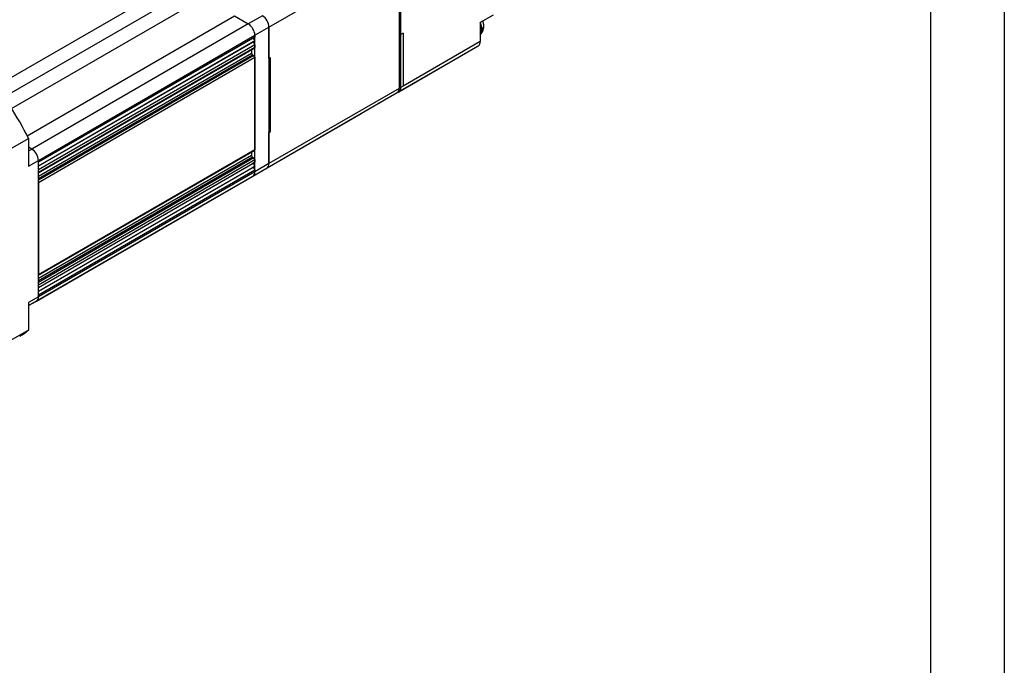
# Model space of a CAD drawing. Header units: millimetres. Extents: x 0 to 699, y 0 to 540.
# Tile 12 of 16: x 486 to 699, y 270 to 409. Entities that reach past the tile are written whole.
import ezdxf

# ---------------------------------------------------------------- set-up
doc = ezdxf.new("R2010")
doc.units = ezdxf.units.MM
doc.header["$LTSCALE"] = 2.5
doc.layers.add('TEXT', color=140, linetype='Continuous', lineweight=25)

msp = doc.modelspace()

# ---------------------------------------------------------------- linework, layer by layer
at = {"color": 7, "linetype": 'Continuous'}
msp.add_line((698.5062, 539.7567), (698.5062, 0.0067), dxfattribs=at)
for p, q in [((539.9618, 407.3498), (568.0339, 423.5555)), ((568.0339, 423.5555), (568.0339, 394.16)), ((527.7289, 421.5162), (481.0598, 394.5747)), ((482.474, 392.1252), (529.1431, 419.0667)), ((484.4417, 389.8317), (529.1431, 415.6372)), ((568.3875, 405.7957), (568.3875, 412.328)), ((487.8358, 383.9529), (532.5372, 409.7584)), ((532.5372, 409.7584), (535.507, 408.044)), ((538.5476, 409.7993), (535.507, 408.044)), ((588.3279, 409.9582), (585.4995, 408.3254)), ((535.507, 408.044), (488.838, 381.1025)), ((585.4995, 408.3254), (585.4995, 404.2426)), ((586.2522, 407.9023), (586.223, 408.0213)), ((586.2923, 407.5171), (586.2522, 407.9023)), ((490.2522, 378.653), (536.9212, 405.5945)), ((536.9212, 405.5945), (539.9618, 407.3498)), ((536.9212, 405.5945), (536.9212, 405.1862)), ((536.9212, 376.199), (536.9212, 405.5945)), ((539.9618, 407.3498), (539.9618, 377.9543)), ((539.9618, 400.6212), (539.9618, 407.3498)), ((568.0339, 405.9998), (568.3875, 405.7957)), ((568.8825, 406.0814), (568.3875, 405.7957)), ((568.3875, 394.3641), (568.3875, 405.7957)), ((568.8825, 406.0814), (568.8825, 394.6499)), ((585.4995, 406.6921), (585.853, 406.8962)), ((536.9212, 405.1862), (490.2522, 378.2448)), ((536.5677, 404.9821), (490.2522, 378.2447)), ((536.9212, 404.3697), (490.2522, 377.4282)), ((536.5677, 404.1655), (490.2522, 377.4282)), ((536.9212, 403.5531), (490.2522, 376.6117)), ((536.9212, 405.1862), (536.5677, 404.9821)), ((536.5677, 404.9821), (536.9212, 404.3697)), ((536.9212, 404.3697), (536.5677, 404.1655)), ((536.5677, 404.1655), (536.9212, 403.5531)), ((536.9212, 403.5531), (536.9212, 402.9816)), ((585.4995, 404.2426), (568.8825, 394.6499)), ((536.9212, 402.9816), (490.2522, 376.0401)), ((490.2522, 375.9386), (536.8591, 402.8442)), ((490.2522, 375.2234), (536.2141, 401.7567)), ((490.2522, 374.7335), (536.4263, 401.3893)), ((536.2141, 402.4719), (536.2141, 401.7567)), ((536.4263, 401.3893), (536.7091, 401.226)), ((567.9732, 393.4484), (585.0852, 403.327)), ((536.7091, 401.226), (490.2522, 374.407)), ((490.2522, 373.9171), (536.9212, 400.8586)), ((536.9212, 400.8586), (536.9212, 380.935)), ((539.9618, 400.6212), (540.3154, 400.8253)), ((539.9618, 400.6212), (539.9618, 384.6829)), ((540.3154, 384.887), (540.3154, 400.8253)), ((563.5184, 390.8753), (580.1354, 400.4681)), ((539.5475, 377.0386), (567.6196, 393.2443)), ((568.0339, 394.16), (539.9618, 377.9543)), ((568.3875, 394.3641), (568.0339, 394.5682)), ((568.8825, 394.6499), (568.3875, 394.3641)), ((531.7693, 372.5469), (559.8415, 388.7526)), ((559.8764, 388.7742), (559.8415, 388.7526)), ((539.9618, 384.6829), (540.3154, 384.887)), ((539.9618, 377.9543), (539.9618, 384.6829)), ((484.2418, 381.1264), (488.1309, 383.3716)), ((488.1309, 383.3716), (488.1309, 377.4284)), ((488.838, 381.1025), (488.1309, 381.5107)), ((488.1309, 380.6943), (488.838, 381.1025)), ((536.9212, 380.935), (490.2522, 353.9935)), ((490.2522, 353.892), (536.8591, 380.7976)), ((536.2141, 380.4253), (536.2141, 379.7101)), ((488.1309, 377.4284), (490.2522, 378.653)), ((536.2141, 379.7101), (490.2522, 353.1768)), ((536.4263, 379.3427), (490.2522, 352.6869)), ((536.7091, 379.1794), (490.2522, 352.3604)), ((490.2522, 351.8705), (536.9212, 378.812)), ((490.2522, 349.2576), (490.2522, 378.653)), ((490.2522, 378.2448), (490.2522, 378.653)), ((490.2522, 351.2989), (536.9212, 378.2404)), ((490.2522, 351.2988), (536.5677, 378.0362)), ((536.4263, 379.3427), (536.7091, 379.1794)), ((536.9212, 378.2404), (536.5677, 378.0362)), ((536.5677, 378.0362), (536.9212, 377.4238)), ((536.9212, 378.812), (536.9212, 378.2404)), ((539.9618, 377.9543), (536.9212, 376.199)), ((490.2522, 350.4824), (536.9212, 377.4238)), ((490.2522, 350.4823), (536.5677, 377.2197)), ((490.2522, 376.0401), (490.2522, 376.6117)), ((490.2522, 349.6658), (536.9212, 376.6073)), ((536.9212, 376.199), (490.2522, 349.2576)), ((536.5069, 375.2833), (539.5475, 377.0386)), ((536.9212, 377.4238), (536.5677, 377.2197)), ((536.5677, 377.2197), (536.9212, 376.6073)), ((536.9212, 376.6073), (536.9212, 376.199)), ((489.8379, 348.3419), (536.5069, 375.2833)), ((490.2522, 373.9171), (490.2522, 353.9935)), ((528.7288, 370.7916), (531.7693, 372.5469)), ((531.8043, 372.5685), (531.7693, 372.5469)), ((488.1309, 347.355), (528.7288, 370.7916)), ((528.7637, 370.8133), (528.7288, 370.7916)), ((490.2522, 351.2989), (490.2522, 351.8705)), ((490.2522, 349.2576), (488.1309, 348.033)), ((488.1309, 347.3564), (489.8379, 348.3419)), ((490.2522, 349.2576), (490.2522, 349.6658)), ((488.1309, 348.033), (488.1309, 342.0898)), ((488.1309, 342.0898), (484.2418, 339.8447))]:
    msp.add_line(p, q)
at = {"flags": 128}
for points in [[(586.2391, 407.0587), (586.2816, 407.2727), (586.2815, 407.5094)], [(580.1354, 400.4681), (580.1355, 400.4681), (580.1704, 400.4897)], [(563.5533, 390.8969), (563.5185, 390.8753), (563.4822, 390.8558)], [(528.7288, 370.7916), (528.7289, 370.7917), (528.7637, 370.8133)]]:
    msp.add_lwpolyline(points, dxfattribs=at)
for centre, radius, start, end in [((536.8914, 407.2101), 3.0736, 2.605478, 57.394522), ((533.8508, 405.4548), 3.0736, 2.605478, 57.394522), ((582.1452, 406.7934), 3.7093, 1.58763, 24.578812), ((584.0361, 407.7169), 2.2233, 7.935452, 24.713916), ((584.4896, 407.2596), 1.7609, 304.993478, 353.4521), ((584.3644, 406.791), 1.4923, 319.517046, 4.040149), ((585.5454, 407.5796), 0.7495, 294.230699, 355.218913), ((584.5481, 404.1215), 0.9591, 304.056351, 7.25583), ((536.6747, 401.7776), 0.461, 182.605478, 237.394522), ((536.7742, 402.9653), 0.1479, 305.013333, 6.298848), ((536.4607, 400.8376), 0.461, 2.605478, 57.394522), ((567.0826, 394.0389), 0.9591, 304.056354, 7.255827), ((567.4958, 394.2293), 0.9018, 288.41473, 8.5972), ((426.3335, 352.3645), 69.1401, 26.645412, 33.354588), ((487.1818, 378.5133), 3.0736, 2.605478, 57.394522), ((536.7785, 380.9168), 0.1439, 304.056351, 7.25583), ((536.6747, 379.731), 0.461, 182.605478, 237.394522), ((536.4607, 378.791), 0.461, 2.605478, 57.394522), ((539.0104, 377.8332), 0.9591, 304.056351, 7.25583), ((535.9412, 376.0909), 0.986, 305.013333, 6.298848), ((535.9699, 376.0779), 0.9591, 304.056351, 7.25583), ((489.2722, 349.1494), 0.986, 305.013333, 6.298848), ((489.3008, 349.1364), 0.9591, 304.056351, 7.25583), ((479.4808, 352.3896), 13.4503, 300.014924, 310.024653)]:
    msp.add_arc(centre, radius, start, end)
at = {"layer": 'TEXT'}
msp.add_line((682.625, 523.875), (682.625, 15.875), dxfattribs=at)

doc.saveas('drawing.dxf')
